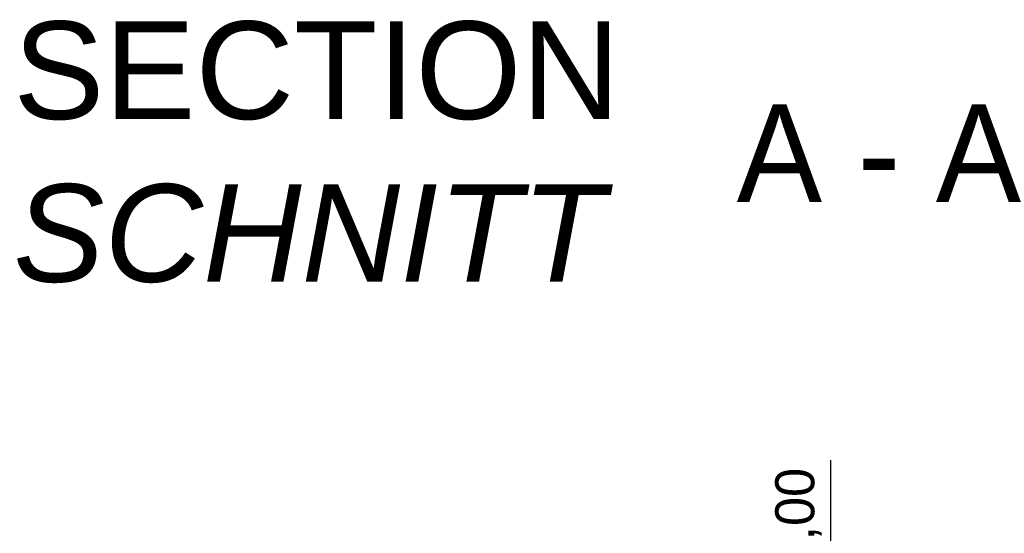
# Model space of a CAD drawing. Header units: millimetres. Extents: x -3395 to 5934498, y -177084 to 63013.
# Tile 36 of 256: x 38398 to 43435, y -33498 to -30868. Entities that reach past the tile are written whole.
import ezdxf

# ---------------------------------------------------------------- set-up
doc = ezdxf.new("R2010")
doc.units = ezdxf.units.MM
doc.layers.add('Bemaßung', color=7, linetype='Continuous', lineweight=9)
doc.layers.add('Beschriftung', color=7, linetype='Continuous', lineweight=9)
doc.styles.add('LBB3.5M1000', font='isocp.shx', dxfattribs={"height": 3.5})
doc.dimstyles.new('DIN', dxfattribs={"dimtxt": 2.5, "dimasz": 2.5, "dimexe": 1.25, "dimexo": 0.625, "dimtad": 1, "dimtih": 1, "dimdec": 4, "dimdsep": 46, "dimlunit": 6, "dimtxsty": 'Standard', "dimcen": 2.5, "dimadec": 0, "dimazin": 0, "dimtfac": 1, "dimtdec": 4, "dimtmove": 0, "dimatfit": 3, "dimfxl": 0, "dimtvp": 1, "dimtolj": 1, "dimtzin": 0, "dimarcsym": 0})

# ---------------------------------------------------------------- blocks, each defined once
blk = doc.blocks.new('_Oblique')
at = {"color": 0, "linetype": 'ByBlock', "lineweight": -2}
blk.add_line((-0.5, -0.5), (0.5, 0.5), dxfattribs=at)
blk = doc.blocks.new('*D124')
at = {"layer": 'Bemaßung', "color": 0, "lineweight": -2, "transparency": 16777216}
for p, q in [((42548.5, -33823), (42548.5, -33123)), ((42637, -33823), (42498.5, -33823)), ((42548.5, -34823), (42548.5, -33823)), ((42626.6, -34823), (42498.5, -34823))]:
    blk.add_line(p, q, dxfattribs=at)
at = {"layer": 'DEFPOINTS', "color": 0, "transparency": 16777216}
for p in [(42548.5, -33823), (42737, -33823), (42726.6, -34823)]:
    blk.add_point(p, dxfattribs=at)
at = {"layer": 'Bemaßung', "color": 0, "lineweight": -2, "transparency": 16777216, "xscale": 100, "yscale": 100, "zscale": 100}
for p, rotation in [((42548.5, -33823), 90), ((42548.5, -34823), 270)]:
    blk.add_blockref('_Oblique', p, dxfattribs=dict(at, rotation=rotation))
at = {"layer": 'Bemaßung', "color": 0, "transparency": 16777216, "insert": (42381.8, -33423), "char_height": 200, "attachment_point": 5, "rotation": 90}
blk.add_mtext('\\A1;1,00', dxfattribs=at)

msp = doc.modelspace()

# ---------------------------------------------------------------- texts
at = {"layer": 'Beschriftung', "char_height": 500, "attachment_point": 1, "style": 'LBB3.5M1000'}
for s, insert, width in [('{\\fArial|b0|i0|c0|p34;SECTION\\P\\fArial|b0|i1|c0|p34;SCHNITT}', (38365.6014, -30876.63447), 3443.0793233), ('{\\fArial|b0|i0|c0|p34;A - A}', (42066.04873, -31301.52342), 1727.9872427)]:
    msp.add_mtext(s, dxfattribs=dict(at, insert=insert, width=width))

# ---------------------------------------------------------------- dimensions: what is measured, and where the dimension line sits
at = {"layer": 'Bemaßung'}
dim = msp.add_linear_dim(base=(42548.49011, -33822.97736), p1=(42726.63413, -34822.97736), p2=(42736.9675, -33822.97736), angle=90, text='1,00', dimstyle='DIN', override={"dimscale": 100, "dimtxt": 2, "dimasz": 1, "dimexe": 0.5, "dimexo": 1, "dimgap": 0.5, "dimtih": 0, "dimdec": 2, "dimblk1": 'Oblique', "dimblk2": 'Oblique', "dimsah": 1}, dxfattribs=at)
dim.commit()
dim.dimension.update_dxf_attribs({"geometry": '*D124', "text_midpoint": (42548.49011, -33422.97736), "dimtype": 160})

doc.saveas('drawing.dxf')
